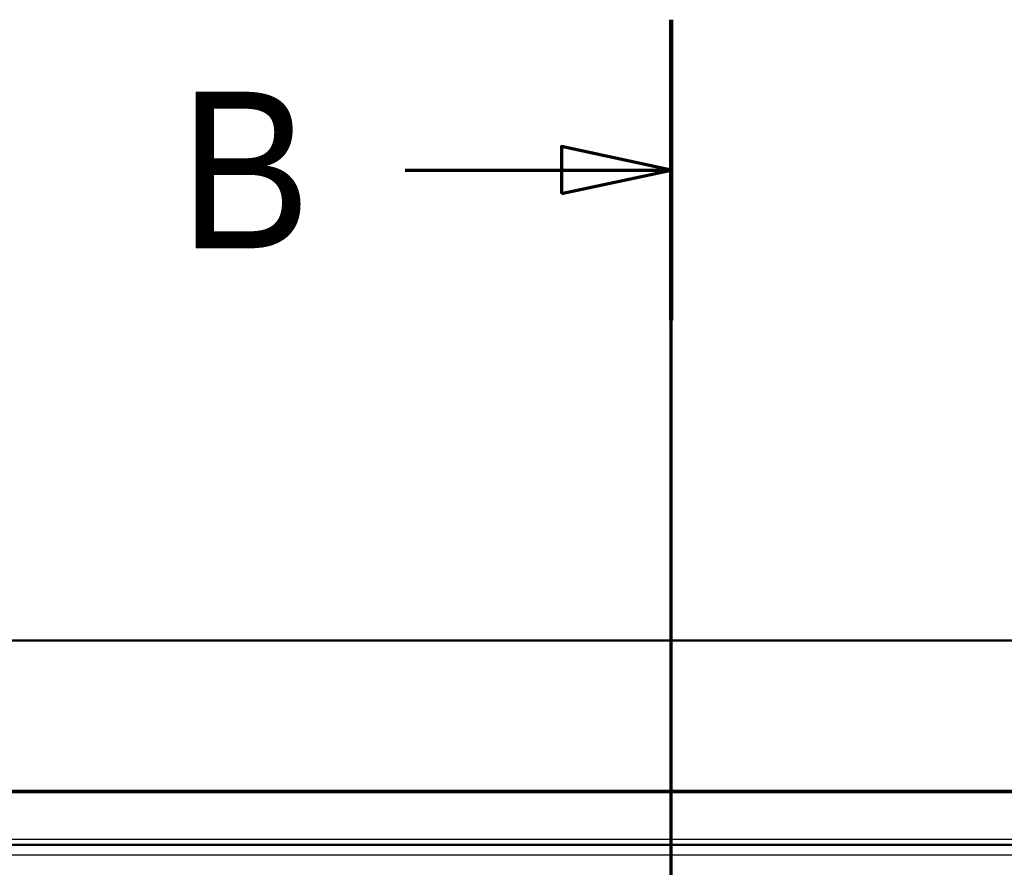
# Model space of a CAD drawing. Header units: millimetres. Extents: x 100 to 2000, y 93 to 4053.
# Tile 24 of 25: x 859 to 1173, y 3782 to 4053. Entities that reach past the tile are written whole.
import ezdxf

# ---------------------------------------------------------------- set-up
doc = ezdxf.new("R2010")
doc.units = ezdxf.units.MM
doc.header["$LTSCALE"] = 10
for name, color, linetype, lineweight in [('Section View Lines(ISO)', 7, 'Continuous', 70), ('Visible Edges(ISO)', 7, 'Continuous', 50), ('Visible Tangent Edges(ISO)', 7, 'Continuous', 25)]:
    doc.layers.add(name, color=color, linetype=linetype, lineweight=lineweight)
doc.styles.add('Text__5.0mm', font='arial.ttf', dxfattribs={"width": 0.9})

# ---------------------------------------------------------------- blocks, each defined once
blk = doc.blocks.new('2dTransSection1')
at = {"layer": 'Section View Lines(ISO)', "linetype": 'Continuous'}
for p, q in [((106.675, 304.508), (106.675, 405.317)), ((106.675, 400.516), (103.175, 401.266)), ((103.175, 401.266), (103.175, 399.766)), ((98.187, 400.516), (103.175, 400.516)), ((103.175, 400.516), (106.675, 400.516)), ((103.175, 399.766), (106.675, 400.516))]:
    blk.add_line(p, q, dxfattribs=at)
at = {"layer": 'Section View Lines(ISO)', "linetype": 'Continuous', "lineweight": 140}
blk.add_line((106.675, 395.716), (106.675, 405.317), dxfattribs=at)
at = {"layer": 'Section View Lines(ISO)', "linetype": 'Continuous', "flags": 128}
blk.add_lwpolyline([(103.175, 399.766), (106.675, 400.516), (103.175, 401.266), (103.175, 399.766)], dxfattribs=at)
at = {"layer": 'Section View Lines(ISO)'}
blk.add_solid([(103.175, 399.766), (106.675, 400.516), (103.175, 401.266), (103.175, 399.766)], dxfattribs=at)
at = {"layer": 'Section View Lines(ISO)', "insert": (90.979, 398.016), "char_height": 5, "attachment_point": 7, "style": 'Text__5.0mm'}
blk.add_mtext('B', dxfattribs=at)

msp = doc.modelspace()

# ---------------------------------------------------------------- linework, layer by layer
at = {"layer": 'Visible Edges(ISO)'}
for p, q in [((566.75, 3854.93), (1566.75, 3854.93)), ((705.25, 3806.93), (1428.25, 3806.93)), ((1428.25, 3806.43), (705.25, 3806.43))]:
    msp.add_line(p, q, dxfattribs=at)
at = {"layer": 'Visible Tangent Edges(ISO)'}
for p, q in [((1406.71, 3791.31), (726.8, 3791.31)), ((726.8, 3789.81), (1406.71, 3789.81)), ((1406.28, 3789.38), (727.23, 3789.38)), ((727.23, 3786.42), (1406.28, 3786.42))]:
    msp.add_line(p, q, dxfattribs=at)

# ---------------------------------------------------------------- block references
at = {"layer": 'Section View Lines(ISO)', "xscale": 10, "yscale": 10, "zscale": 10}
msp.add_blockref('2dTransSection1', (0, 0), dxfattribs=at)

doc.saveas('drawing.dxf')
